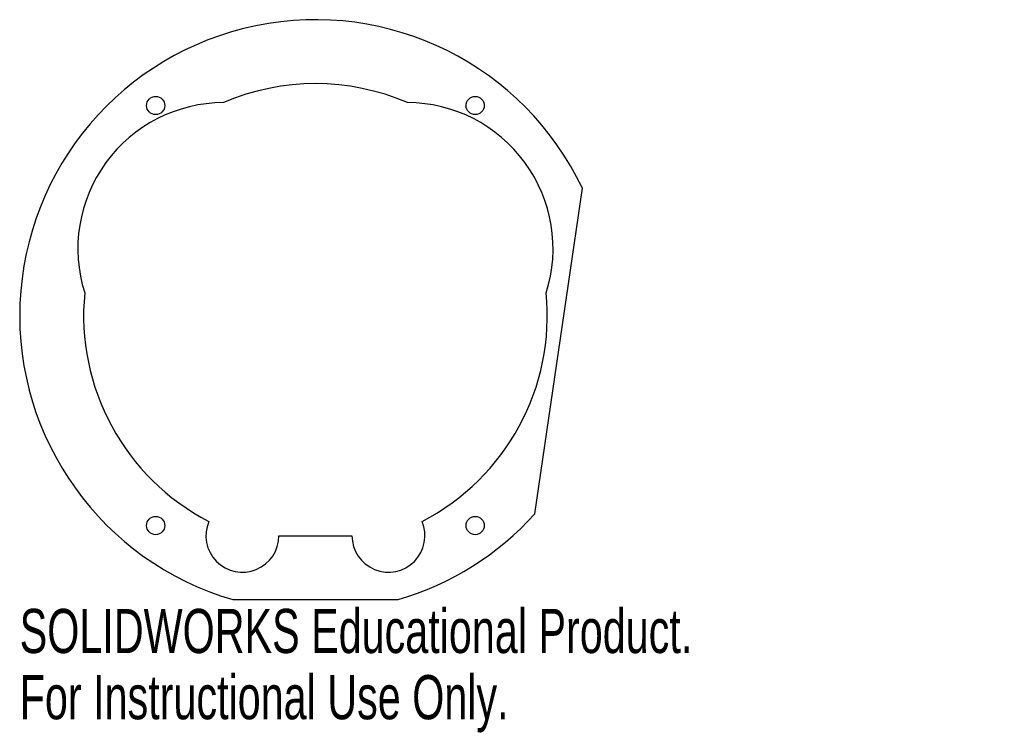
# Model space of a CAD drawing. Header units: millimetres. Extents: x -32 to 75, y -46 to 32.
import ezdxf

# ---------------------------------------------------------------- set-up
doc = ezdxf.new("R2010")
doc.units = ezdxf.units.MM
doc.styles.add('SLDTEXTSTYLE0', font='TXT', dxfattribs={"width": 0.7})

msp = doc.modelspace()

# ---------------------------------------------------------------- linework, layer by layer
at = {"color": 7, "linetype": 'Continuous', "lineweight": 25}
for p, q in [((24.05, -21.71), (29.24, 13.96)), ((-4, -24.11), (4, -24.11)), ((-9.06, -31.11), (9.06, -31.11))]:
    msp.add_line(p, q, dxfattribs=at)
for centre in [(-17.5, 23), (17.5, 23), (-17.5, -23), (17.5, -23)]:
    msp.add_circle(centre, 1, dxfattribs=at)
for centre, radius, start, end in [((0, 0), 32.4, 25.5243, 253.7604), ((0, 0), 25.4, 66.6426, 113.3574), ((-10.03, 7.32), 16, 90.1578, 197.5874), ((10.03, 7.32), 16, 342.4126, 89.8422), ((0, 0), 25.4, 174.3879, 242.6093), ((0, 0), 25.4, 297.3907, 5.6121), ((-8, -24.11), 4, 157.1254, 0), ((8, -24.11), 4, 180, 22.8746), ((0, 0), 32.4, 286.2396, 317.9239)]:
    msp.add_arc(centre, radius, start, end, dxfattribs=at)

# ---------------------------------------------------------------- texts
at = {"color": 7, "linetype": 'Continuous', "char_height": 4.8336, "attachment_point": 1, "style": 'SLDTEXTSTYLE0'}
for s, insert in [('SOLIDWORKS Educational Product.', (-32.4, -32.13)), ('For Instructional Use Only.', (-32.4, -39.38))]:
    msp.add_mtext(s, dxfattribs=dict(at, insert=insert))

doc.saveas('drawing.dxf')
